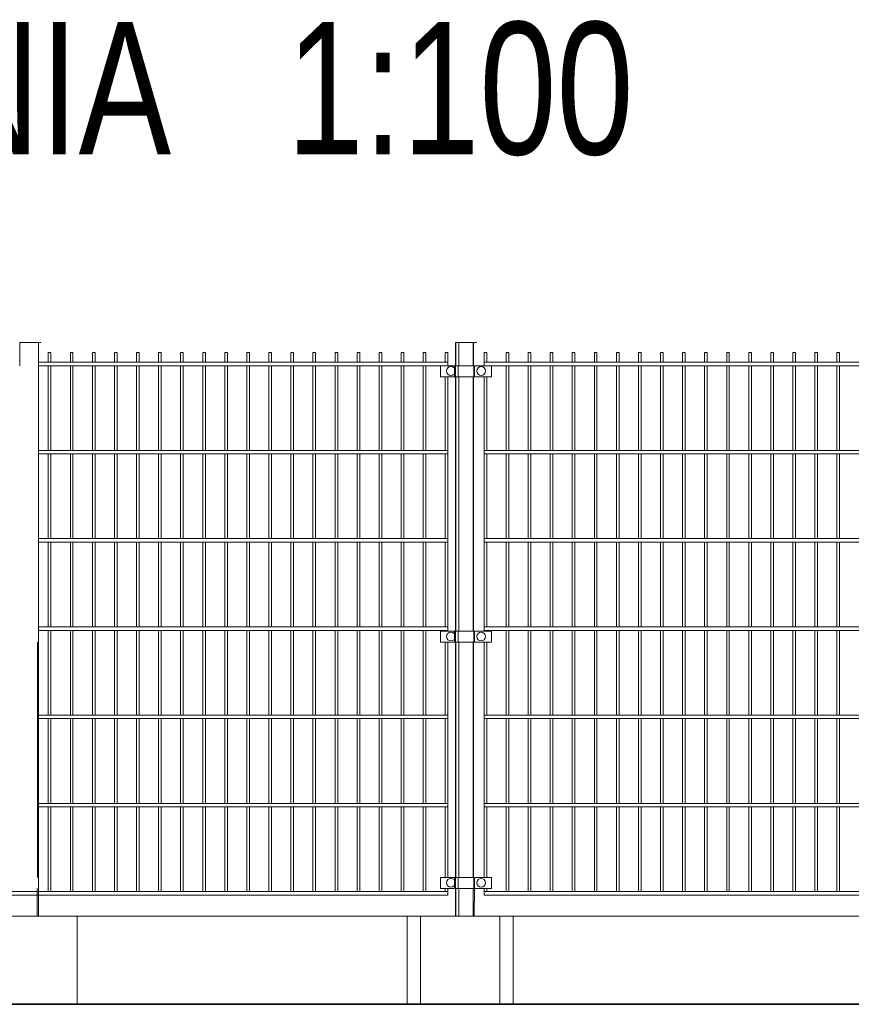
# Model space of a CAD drawing. Header units: inches. Extents: x 1156 to 71303, y -52654 to 51.
# Tile 63 of 217: x 61791 to 61980, y -51544 to -51320. Entities that reach past the tile are written whole.
import ezdxf

# ---------------------------------------------------------------- set-up
doc = ezdxf.new("R2010")
doc.units = ezdxf.units.IN
doc.header["$MEASUREMENT"] = 0
doc.layers.get('0').update_dxf_attribs({"lineweight": 0})
doc.layers.add('--ogr.-panele', color=252, linetype='Continuous', lineweight=0)
doc.layers.add('A2.1-wymiary', color=30, linetype='Continuous', lineweight=13)
doc.styles.add('1-100', font='arial.ttf', dxfattribs={"width": 0.75, "height": 18})

msp = doc.modelspace()

# ---------------------------------------------------------------- linework, layer by layer
at = {"layer": '--ogr.-panele'}
for p, q in [((61631.759, -51523.589), (62161.259, -51523.589)), ((61882.04, -51523.589), (61882.04, -51543.589)), ((61900.04, -51523.589), (61900.04, -51543.589))]:
    msp.add_line(p, q, dxfattribs=at)
for points in [[(61804.223, -51523.589), (61780.223, -51523.589), (61780.223, -51543.589), (61804.223, -51543.589)], [(61903.04, -51523.589), (61879.04, -51523.589), (61879.04, -51543.589), (61903.04, -51543.589)]]:
    msp.add_lwpolyline(points, close=True, dxfattribs=at)
at = {"color": 16}
for p, q in [((61795.134, -51393.589), (61791.134, -51393.589)), ((61795.247, -51393.589), (61791.247, -51393.589)), ((61791.247, -51393.589), (61791.247, -51398.839)), ((61795.956, -51393.589), (61791.956, -51393.589)), ((61795.42, -51523.589), (61795.42, -51393.589)), ((61893.951, -51393.589), (61889.951, -51393.589)), ((61889.951, -51393.589), (61889.951, -51398.839)), ((61894.064, -51393.589), (61890.064, -51393.589)), ((61890.064, -51393.589), (61890.064, -51398.839)), ((61894.773, -51393.589), (61890.773, -51393.589)), ((61890.773, -51393.589), (61890.773, -51398.839)), ((61893.951, -51398.839), (61893.951, -51393.589)), ((61894.064, -51398.839), (61894.064, -51393.589)), ((61889.951, -51401.339), (61889.951, -51459.039)), ((61890.064, -51401.339), (61890.064, -51459.039)), ((61890.773, -51401.339), (61890.773, -51459.039)), ((61893.951, -51459.039), (61893.951, -51401.339)), ((61894.064, -51459.039), (61894.064, -51401.339)), ((61795.247, -51514.839), (61795.247, -51461.539)), ((61889.951, -51461.539), (61889.951, -51514.839)), ((61890.064, -51461.539), (61890.064, -51514.839)), ((61890.773, -51461.539), (61890.773, -51514.839)), ((61893.951, -51514.839), (61893.951, -51461.539)), ((61894.064, -51514.839), (61894.064, -51461.539)), ((61795.134, -51523.589), (61795.134, -51517.339)), ((61889.951, -51517.339), (61889.951, -51523.589)), ((61890.064, -51517.339), (61890.064, -51523.589)), ((61890.773, -51517.339), (61890.773, -51523.589)), ((61893.951, -51523.589), (61893.951, -51517.339)), ((61894.237, -51523.589), (61894.264, -51517.339))]:
    msp.add_line(p, q, dxfattribs=at)
at = {"linetype": 'Continuous', "ltscale": 25.4}
for p, q in [((61886.573, -51398.839), (61890.273, -51398.839)), ((61889.751, -51398.839), (61889.447, -51398.839)), ((61889.864, -51398.839), (61889.56, -51398.839)), ((61894.155, -51398.839), (61889.747, -51398.839)), ((61889.747, -51398.839), (61894.155, -51398.839)), ((61894.151, -51398.839), (61889.747, -51398.839)), ((61889.751, -51398.839), (61894.155, -51398.839)), ((61894.264, -51398.839), (61889.86, -51398.839)), ((61889.864, -51398.839), (61894.264, -51398.839)), ((61890.573, -51398.839), (61890.269, -51398.839)), ((61894.973, -51398.839), (61890.569, -51398.839)), ((61890.573, -51398.839), (61894.973, -51398.839)), ((61894.151, -51398.839), (61894.455, -51398.839)), ((61894.264, -51398.839), (61894.264, -51401.339)), ((61894.264, -51401.339), (61894.264, -51398.839)), ((61898.151, -51398.839), (61894.451, -51398.839)), ((61890.273, -51401.339), (61886.573, -51401.339)), ((61889.447, -51401.339), (61889.747, -51401.339)), ((61889.56, -51401.339), (61889.86, -51401.339)), ((61889.747, -51401.339), (61894.155, -51401.339)), ((61894.155, -51401.339), (61889.747, -51401.339)), ((61894.155, -51401.339), (61889.747, -51401.339)), ((61889.747, -51401.339), (61894.155, -51401.339)), ((61889.86, -51401.339), (61894.264, -51401.339)), ((61894.264, -51401.339), (61889.86, -51401.339)), ((61890.269, -51401.339), (61890.569, -51401.339)), ((61890.569, -51401.339), (61894.973, -51401.339)), ((61894.973, -51401.339), (61890.569, -51401.339)), ((61894.455, -51401.339), (61894.155, -51401.339)), ((61894.451, -51401.339), (61898.151, -51401.339)), ((61886.573, -51459.039), (61890.273, -51459.039)), ((61889.751, -51459.039), (61889.447, -51459.039)), ((61889.864, -51459.039), (61889.56, -51459.039)), ((61894.155, -51459.039), (61889.747, -51459.039)), ((61889.747, -51459.039), (61894.155, -51459.039)), ((61894.151, -51459.039), (61889.747, -51459.039)), ((61889.751, -51459.039), (61894.155, -51459.039)), ((61894.264, -51459.039), (61889.86, -51459.039)), ((61889.864, -51459.039), (61894.264, -51459.039)), ((61890.573, -51459.039), (61890.269, -51459.039)), ((61894.973, -51459.039), (61890.569, -51459.039)), ((61890.573, -51459.039), (61894.973, -51459.039)), ((61894.151, -51459.039), (61894.455, -51459.039)), ((61894.264, -51459.039), (61894.264, -51461.539)), ((61894.264, -51461.539), (61894.264, -51459.039)), ((61898.151, -51459.039), (61894.451, -51459.039)), ((61890.273, -51461.539), (61886.573, -51461.539)), ((61889.447, -51461.539), (61889.747, -51461.539)), ((61889.56, -51461.539), (61889.86, -51461.539)), ((61889.747, -51461.539), (61894.155, -51461.539)), ((61894.155, -51461.539), (61889.747, -51461.539)), ((61894.155, -51461.539), (61889.747, -51461.539)), ((61889.747, -51461.539), (61894.155, -51461.539)), ((61889.86, -51461.539), (61894.264, -51461.539)), ((61894.264, -51461.539), (61889.86, -51461.539)), ((61890.269, -51461.539), (61890.569, -51461.539)), ((61890.569, -51461.539), (61894.973, -51461.539)), ((61894.973, -51461.539), (61890.569, -51461.539)), ((61894.455, -51461.539), (61894.155, -51461.539)), ((61894.451, -51461.539), (61898.151, -51461.539)), ((61886.573, -51514.839), (61890.273, -51514.839)), ((61889.751, -51514.839), (61889.447, -51514.839)), ((61889.864, -51514.839), (61889.56, -51514.839)), ((61894.155, -51514.839), (61889.747, -51514.839)), ((61889.747, -51514.839), (61894.155, -51514.839)), ((61894.151, -51514.839), (61889.747, -51514.839)), ((61889.751, -51514.839), (61894.155, -51514.839)), ((61894.264, -51514.839), (61889.86, -51514.839)), ((61889.864, -51514.839), (61894.264, -51514.839)), ((61890.573, -51514.839), (61890.269, -51514.839)), ((61894.973, -51514.839), (61890.569, -51514.839)), ((61890.573, -51514.839), (61894.973, -51514.839)), ((61894.151, -51514.839), (61894.455, -51514.839)), ((61894.264, -51514.839), (61894.264, -51517.339)), ((61894.264, -51517.339), (61894.264, -51514.839)), ((61898.151, -51514.839), (61894.451, -51514.839)), ((61890.273, -51517.339), (61886.573, -51517.339)), ((61889.447, -51517.339), (61889.747, -51517.339)), ((61889.56, -51517.339), (61889.86, -51517.339)), ((61889.747, -51517.339), (61894.155, -51517.339)), ((61894.155, -51517.339), (61889.747, -51517.339)), ((61894.155, -51517.339), (61889.747, -51517.339)), ((61889.747, -51517.339), (61894.155, -51517.339)), ((61889.86, -51517.339), (61894.264, -51517.339)), ((61894.264, -51517.339), (61889.86, -51517.339)), ((61890.269, -51517.339), (61890.569, -51517.339)), ((61890.569, -51517.339), (61894.973, -51517.339)), ((61894.973, -51517.339), (61890.569, -51517.339)), ((61894.455, -51517.339), (61894.155, -51517.339)), ((61894.451, -51517.339), (61898.151, -51517.339))]:
    msp.add_line(p, q, dxfattribs=at)
for p, q in [((61886.573, -51398.839), (61886.573, -51401.339)), ((61889.751, -51401.339), (61889.751, -51398.839)), ((61889.864, -51401.339), (61889.864, -51398.839)), ((61890.573, -51401.339), (61890.573, -51398.839)), ((61894.151, -51401.339), (61894.151, -51398.839)), ((61898.151, -51398.839), (61898.151, -51401.339)), ((61886.573, -51459.039), (61886.573, -51461.539)), ((61889.751, -51461.539), (61889.751, -51459.039)), ((61889.864, -51461.539), (61889.864, -51459.039)), ((61890.573, -51461.539), (61890.573, -51459.039)), ((61894.151, -51461.539), (61894.151, -51459.039)), ((61898.151, -51459.039), (61898.151, -51461.539)), ((61886.573, -51514.839), (61886.573, -51517.339)), ((61889.751, -51517.339), (61889.751, -51514.839)), ((61889.864, -51517.339), (61889.864, -51514.839)), ((61890.573, -51517.339), (61890.573, -51514.839)), ((61894.151, -51517.339), (61894.151, -51514.839)), ((61898.151, -51514.839), (61898.151, -51517.339))]:
    msp.add_line(p, q)
at = {"color": 3, "linetype": 'Continuous', "lineweight": 30}
for p, q in [((60394.998, -51543.589), (62074.744, -51543.589)), ((62161.259, -51543.589), (61080.066, -51543.589))]:
    msp.add_line(p, q, dxfattribs=at)
for points in [[(61798.273, -51398.039), (61798.273, -51395.839), (61797.673, -51395.839), (61797.673, -51398.039)], [(61803.273, -51398.039), (61803.273, -51395.839), (61802.673, -51395.839), (61802.673, -51398.039)], [(61808.273, -51398.039), (61808.273, -51395.839), (61807.673, -51395.839), (61807.673, -51398.039)], [(61813.273, -51398.039), (61813.273, -51395.839), (61812.673, -51395.839), (61812.673, -51398.039)], [(61818.273, -51398.039), (61818.273, -51395.839), (61817.673, -51395.839), (61817.673, -51398.039)], [(61823.273, -51398.039), (61823.273, -51395.839), (61822.673, -51395.839), (61822.673, -51398.039)], [(61828.273, -51398.039), (61828.273, -51395.839), (61827.673, -51395.839), (61827.673, -51398.039)], [(61833.273, -51398.039), (61833.273, -51395.839), (61832.673, -51395.839), (61832.673, -51398.039)], [(61838.273, -51398.039), (61838.273, -51395.839), (61837.673, -51395.839), (61837.673, -51398.039)], [(61843.273, -51398.039), (61843.273, -51395.839), (61842.673, -51395.839), (61842.673, -51398.039)], [(61848.273, -51398.039), (61848.273, -51395.839), (61847.673, -51395.839), (61847.673, -51398.039)], [(61853.273, -51398.039), (61853.273, -51395.839), (61852.673, -51395.839), (61852.673, -51398.039)], [(61858.273, -51398.039), (61858.273, -51395.839), (61857.673, -51395.839), (61857.673, -51398.039)], [(61863.273, -51398.039), (61863.273, -51395.839), (61862.673, -51395.839), (61862.673, -51398.039)], [(61868.273, -51398.039), (61868.273, -51395.839), (61867.673, -51395.839), (61867.673, -51398.039)], [(61873.273, -51398.039), (61873.273, -51395.839), (61872.673, -51395.839), (61872.673, -51398.039)], [(61878.273, -51398.039), (61878.273, -51395.839), (61877.673, -51395.839), (61877.673, -51398.039)], [(61883.273, -51398.039), (61883.273, -51395.839), (61882.673, -51395.839), (61882.673, -51398.039)], [(61888.273, -51398.039), (61888.273, -51395.839), (61887.673, -51395.839), (61887.673, -51398.039)], [(61897.051, -51398.039), (61897.051, -51395.839), (61896.451, -51395.839), (61896.451, -51398.839)], [(61902.051, -51398.039), (61902.051, -51395.839), (61901.451, -51395.839), (61901.451, -51398.039)], [(61907.051, -51398.039), (61907.051, -51395.839), (61906.451, -51395.839), (61906.451, -51398.039)], [(61912.051, -51398.039), (61912.051, -51395.839), (61911.451, -51395.839), (61911.451, -51398.039)], [(61917.051, -51398.039), (61917.051, -51395.839), (61916.451, -51395.839), (61916.451, -51398.039)], [(61922.051, -51398.039), (61922.051, -51395.839), (61921.451, -51395.839), (61921.451, -51398.039)], [(61927.051, -51398.039), (61927.051, -51395.839), (61926.451, -51395.839), (61926.451, -51398.039)], [(61932.051, -51398.039), (61932.051, -51395.839), (61931.451, -51395.839), (61931.451, -51398.039)], [(61937.051, -51398.039), (61937.051, -51395.839), (61936.451, -51395.839), (61936.451, -51398.039)], [(61942.051, -51398.039), (61942.051, -51395.839), (61941.451, -51395.839), (61941.451, -51398.039)], [(61947.051, -51398.039), (61947.051, -51395.839), (61946.451, -51395.839), (61946.451, -51398.039)], [(61952.051, -51398.039), (61952.051, -51395.839), (61951.451, -51395.839), (61951.451, -51398.039)], [(61957.051, -51398.039), (61957.051, -51395.839), (61956.451, -51395.839), (61956.451, -51398.039)], [(61962.051, -51398.039), (61962.051, -51395.839), (61961.451, -51395.839), (61961.451, -51398.039)], [(61967.051, -51398.039), (61967.051, -51395.839), (61966.451, -51395.839), (61966.451, -51398.039)], [(61972.051, -51398.039), (61972.051, -51395.839), (61971.451, -51395.839), (61971.451, -51398.039)], [(61977.051, -51398.039), (61977.051, -51395.839), (61976.451, -51395.839), (61976.451, -51398.039)], [(61795.42, -51398.839), (61888.273, -51398.839), (61888.273, -51398.039), (61795.42, -51398.039)], [(61797.673, -51398.839), (61797.673, -51418.039)], [(61798.273, -51418.039), (61798.273, -51398.839)], [(61802.673, -51398.839), (61802.673, -51418.039)], [(61803.273, -51418.039), (61803.273, -51398.839)], [(61807.673, -51398.839), (61807.673, -51418.039)], [(61808.273, -51418.039), (61808.273, -51398.839)], [(61812.673, -51398.839), (61812.673, -51418.039)], [(61813.273, -51418.039), (61813.273, -51398.839)], [(61817.673, -51398.839), (61817.673, -51418.039)], [(61818.273, -51418.039), (61818.273, -51398.839)], [(61822.673, -51398.839), (61822.673, -51418.039)], [(61823.273, -51418.039), (61823.273, -51398.839)], [(61827.673, -51398.839), (61827.673, -51418.039)], [(61828.273, -51418.039), (61828.273, -51398.839)], [(61832.673, -51398.839), (61832.673, -51418.039)], [(61833.273, -51418.039), (61833.273, -51398.839)], [(61837.673, -51398.839), (61837.673, -51418.039)], [(61838.273, -51418.039), (61838.273, -51398.839)], [(61842.673, -51398.839), (61842.673, -51418.039)], [(61843.273, -51418.039), (61843.273, -51398.839)], [(61847.673, -51398.839), (61847.673, -51418.039)], [(61848.273, -51418.039), (61848.273, -51398.839)], [(61852.673, -51398.839), (61852.673, -51418.039)], [(61853.273, -51418.039), (61853.273, -51398.839)], [(61857.673, -51398.839), (61857.673, -51418.039)], [(61858.273, -51418.039), (61858.273, -51398.839)], [(61862.673, -51398.839), (61862.673, -51418.039)], [(61863.273, -51418.039), (61863.273, -51398.839)], [(61867.673, -51398.839), (61867.673, -51418.039)], [(61868.273, -51418.039), (61868.273, -51398.839)], [(61872.673, -51398.839), (61872.673, -51418.039)], [(61873.273, -51418.039), (61873.273, -51398.839)], [(61877.673, -51398.839), (61877.673, -51418.039)], [(61878.273, -51418.039), (61878.273, -51398.839)], [(61882.673, -51398.839), (61882.673, -51418.039)], [(61883.273, -51418.039), (61883.273, -51398.839)], [(61901.451, -51398.839), (61901.451, -51418.039)], [(61902.051, -51418.039), (61902.051, -51398.839)], [(61906.451, -51398.839), (61906.451, -51418.039)], [(61907.051, -51418.039), (61907.051, -51398.839)], [(61911.451, -51398.839), (61911.451, -51418.039)], [(61912.051, -51418.039), (61912.051, -51398.839)], [(61916.451, -51398.839), (61916.451, -51418.039)], [(61917.051, -51418.039), (61917.051, -51398.839)], [(61921.451, -51398.839), (61921.451, -51418.039)], [(61922.051, -51418.039), (61922.051, -51398.839)], [(61926.451, -51398.839), (61926.451, -51418.039)], [(61927.051, -51418.039), (61927.051, -51398.839)], [(61931.451, -51398.839), (61931.451, -51418.039)], [(61932.051, -51418.039), (61932.051, -51398.839)], [(61936.451, -51398.839), (61936.451, -51418.039)], [(61937.051, -51418.039), (61937.051, -51398.839)], [(61941.451, -51398.839), (61941.451, -51418.039)], [(61942.051, -51418.039), (61942.051, -51398.839)], [(61946.451, -51398.839), (61946.451, -51418.039)], [(61947.051, -51418.039), (61947.051, -51398.839)], [(61951.451, -51398.839), (61951.451, -51418.039)], [(61952.051, -51418.039), (61952.051, -51398.839)], [(61956.451, -51398.839), (61956.451, -51418.039)], [(61957.051, -51418.039), (61957.051, -51398.839)], [(61961.451, -51398.839), (61961.451, -51418.039)], [(61962.051, -51418.039), (61962.051, -51398.839)], [(61966.451, -51398.839), (61966.451, -51418.039)], [(61967.051, -51418.039), (61967.051, -51398.839)], [(61971.451, -51398.839), (61971.451, -51418.039)], [(61972.051, -51418.039), (61972.051, -51398.839)], [(61976.451, -51398.839), (61976.451, -51418.039)], [(61977.051, -51418.039), (61977.051, -51398.839)], [(61887.673, -51401.339), (61887.673, -51418.039)], [(61888.273, -51418.039), (61888.273, -51401.339)], [(61896.451, -51401.339), (61896.451, -51459.039)], [(61897.051, -51418.039), (61897.051, -51401.339)], [(61795.42, -51418.839), (61888.273, -51418.839), (61888.273, -51418.039), (61795.42, -51418.039)], [(61797.673, -51418.839), (61797.673, -51438.039)], [(61798.273, -51438.039), (61798.273, -51418.839)], [(61802.673, -51418.839), (61802.673, -51438.039)], [(61803.273, -51438.039), (61803.273, -51418.839)], [(61807.673, -51418.839), (61807.673, -51438.039)], [(61808.273, -51438.039), (61808.273, -51418.839)], [(61812.673, -51418.839), (61812.673, -51438.039)], [(61813.273, -51438.039), (61813.273, -51418.839)], [(61817.673, -51418.839), (61817.673, -51438.039)], [(61818.273, -51438.039), (61818.273, -51418.839)], [(61822.673, -51418.839), (61822.673, -51438.039)], [(61823.273, -51438.039), (61823.273, -51418.839)], [(61827.673, -51418.839), (61827.673, -51438.039)], [(61828.273, -51438.039), (61828.273, -51418.839)], [(61832.673, -51418.839), (61832.673, -51438.039)], [(61833.273, -51438.039), (61833.273, -51418.839)], [(61837.673, -51418.839), (61837.673, -51438.039)], [(61838.273, -51438.039), (61838.273, -51418.839)], [(61842.673, -51418.839), (61842.673, -51438.039)], [(61843.273, -51438.039), (61843.273, -51418.839)], [(61847.673, -51418.839), (61847.673, -51438.039)], [(61848.273, -51438.039), (61848.273, -51418.839)], [(61852.673, -51418.839), (61852.673, -51438.039)], [(61853.273, -51438.039), (61853.273, -51418.839)], [(61857.673, -51418.839), (61857.673, -51438.039)], [(61858.273, -51438.039), (61858.273, -51418.839)], [(61862.673, -51418.839), (61862.673, -51438.039)], [(61863.273, -51438.039), (61863.273, -51418.839)], [(61867.673, -51418.839), (61867.673, -51438.039)], [(61868.273, -51438.039), (61868.273, -51418.839)], [(61872.673, -51418.839), (61872.673, -51438.039)], [(61873.273, -51438.039), (61873.273, -51418.839)], [(61877.673, -51418.839), (61877.673, -51438.039)], [(61878.273, -51438.039), (61878.273, -51418.839)], [(61882.673, -51418.839), (61882.673, -51438.039)], [(61883.273, -51438.039), (61883.273, -51418.839)], [(61887.673, -51418.839), (61887.673, -51438.039)], [(61888.273, -51438.039), (61888.273, -51418.839)], [(61897.051, -51438.039), (61897.051, -51418.839)], [(61901.451, -51418.839), (61901.451, -51438.039)], [(61902.051, -51438.039), (61902.051, -51418.839)], [(61906.451, -51418.839), (61906.451, -51438.039)], [(61907.051, -51438.039), (61907.051, -51418.839)], [(61911.451, -51418.839), (61911.451, -51438.039)], [(61912.051, -51438.039), (61912.051, -51418.839)], [(61916.451, -51418.839), (61916.451, -51438.039)], [(61917.051, -51438.039), (61917.051, -51418.839)], [(61921.451, -51418.839), (61921.451, -51438.039)], [(61922.051, -51438.039), (61922.051, -51418.839)], [(61926.451, -51418.839), (61926.451, -51438.039)], [(61927.051, -51438.039), (61927.051, -51418.839)], [(61931.451, -51418.839), (61931.451, -51438.039)], [(61932.051, -51438.039), (61932.051, -51418.839)], [(61936.451, -51418.839), (61936.451, -51438.039)], [(61937.051, -51438.039), (61937.051, -51418.839)], [(61941.451, -51418.839), (61941.451, -51438.039)], [(61942.051, -51438.039), (61942.051, -51418.839)], [(61946.451, -51418.839), (61946.451, -51438.039)], [(61947.051, -51438.039), (61947.051, -51418.839)], [(61951.451, -51418.839), (61951.451, -51438.039)], [(61952.051, -51438.039), (61952.051, -51418.839)], [(61956.451, -51418.839), (61956.451, -51438.039)], [(61957.051, -51438.039), (61957.051, -51418.839)], [(61961.451, -51418.839), (61961.451, -51438.039)], [(61962.051, -51438.039), (61962.051, -51418.839)], [(61966.451, -51418.839), (61966.451, -51438.039)], [(61967.051, -51438.039), (61967.051, -51418.839)], [(61971.451, -51418.839), (61971.451, -51438.039)], [(61972.051, -51438.039), (61972.051, -51418.839)], [(61976.451, -51418.839), (61976.451, -51438.039)], [(61977.051, -51438.039), (61977.051, -51418.839)], [(61795.42, -51438.839), (61888.273, -51438.839), (61888.273, -51438.039), (61795.42, -51438.039)], [(61797.673, -51438.839), (61797.673, -51458.039)], [(61798.273, -51458.039), (61798.273, -51438.839)], [(61802.673, -51438.839), (61802.673, -51458.039)], [(61803.273, -51458.039), (61803.273, -51438.839)], [(61807.673, -51438.839), (61807.673, -51458.039)], [(61808.273, -51458.039), (61808.273, -51438.839)], [(61812.673, -51438.839), (61812.673, -51458.039)], [(61813.273, -51458.039), (61813.273, -51438.839)], [(61817.673, -51438.839), (61817.673, -51458.039)], [(61818.273, -51458.039), (61818.273, -51438.839)], [(61822.673, -51438.839), (61822.673, -51458.039)], [(61823.273, -51458.039), (61823.273, -51438.839)], [(61827.673, -51438.839), (61827.673, -51458.039)], [(61828.273, -51458.039), (61828.273, -51438.839)], [(61832.673, -51438.839), (61832.673, -51458.039)], [(61833.273, -51458.039), (61833.273, -51438.839)], [(61837.673, -51438.839), (61837.673, -51458.039)], [(61838.273, -51458.039), (61838.273, -51438.839)], [(61842.673, -51438.839), (61842.673, -51458.039)], [(61843.273, -51458.039), (61843.273, -51438.839)], [(61847.673, -51438.839), (61847.673, -51458.039)], [(61848.273, -51458.039), (61848.273, -51438.839)], [(61852.673, -51438.839), (61852.673, -51458.039)], [(61853.273, -51458.039), (61853.273, -51438.839)], [(61857.673, -51438.839), (61857.673, -51458.039)], [(61858.273, -51458.039), (61858.273, -51438.839)], [(61862.673, -51438.839), (61862.673, -51458.039)], [(61863.273, -51458.039), (61863.273, -51438.839)], [(61867.673, -51438.839), (61867.673, -51458.039)], [(61868.273, -51458.039), (61868.273, -51438.839)], [(61872.673, -51438.839), (61872.673, -51458.039)], [(61873.273, -51458.039), (61873.273, -51438.839)], [(61877.673, -51438.839), (61877.673, -51458.039)], [(61878.273, -51458.039), (61878.273, -51438.839)], [(61882.673, -51438.839), (61882.673, -51458.039)], [(61883.273, -51458.039), (61883.273, -51438.839)], [(61887.673, -51438.839), (61887.673, -51458.039)], [(61888.273, -51458.039), (61888.273, -51438.839)], [(61897.051, -51458.039), (61897.051, -51438.839)], [(61901.451, -51438.839), (61901.451, -51458.039)], [(61902.051, -51458.039), (61902.051, -51438.839)], [(61906.451, -51438.839), (61906.451, -51458.039)], [(61907.051, -51458.039), (61907.051, -51438.839)], [(61911.451, -51438.839), (61911.451, -51458.039)], [(61912.051, -51458.039), (61912.051, -51438.839)], [(61916.451, -51438.839), (61916.451, -51458.039)], [(61917.051, -51458.039), (61917.051, -51438.839)], [(61921.451, -51438.839), (61921.451, -51458.039)], [(61922.051, -51458.039), (61922.051, -51438.839)], [(61926.451, -51438.839), (61926.451, -51458.039)], [(61927.051, -51458.039), (61927.051, -51438.839)], [(61931.451, -51438.839), (61931.451, -51458.039)], [(61932.051, -51458.039), (61932.051, -51438.839)], [(61936.451, -51438.839), (61936.451, -51458.039)], [(61937.051, -51458.039), (61937.051, -51438.839)], [(61941.451, -51438.839), (61941.451, -51458.039)], [(61942.051, -51458.039), (61942.051, -51438.839)], [(61946.451, -51438.839), (61946.451, -51458.039)], [(61947.051, -51458.039), (61947.051, -51438.839)], [(61951.451, -51438.839), (61951.451, -51458.039)], [(61952.051, -51458.039), (61952.051, -51438.839)], [(61956.451, -51438.839), (61956.451, -51458.039)], [(61957.051, -51458.039), (61957.051, -51438.839)], [(61961.451, -51438.839), (61961.451, -51458.039)], [(61962.051, -51458.039), (61962.051, -51438.839)], [(61966.451, -51438.839), (61966.451, -51458.039)], [(61967.051, -51458.039), (61967.051, -51438.839)], [(61971.451, -51438.839), (61971.451, -51458.039)], [(61972.051, -51458.039), (61972.051, -51438.839)], [(61976.451, -51438.839), (61976.451, -51458.039)], [(61977.051, -51458.039), (61977.051, -51438.839)], [(61795.42, -51458.839), (61888.273, -51458.839), (61888.273, -51458.039), (61795.42, -51458.039)], [(61797.673, -51458.839), (61797.673, -51478.039)], [(61798.273, -51478.039), (61798.273, -51458.839)], [(61802.673, -51458.839), (61802.673, -51478.039)], [(61803.273, -51478.039), (61803.273, -51458.839)], [(61807.673, -51458.839), (61807.673, -51478.039)], [(61808.273, -51478.039), (61808.273, -51458.839)], [(61812.673, -51458.839), (61812.673, -51478.039)], [(61813.273, -51478.039), (61813.273, -51458.839)], [(61817.673, -51458.839), (61817.673, -51478.039)], [(61818.273, -51478.039), (61818.273, -51458.839)], [(61822.673, -51458.839), (61822.673, -51478.039)], [(61823.273, -51478.039), (61823.273, -51458.839)], [(61827.673, -51458.839), (61827.673, -51478.039)], [(61828.273, -51478.039), (61828.273, -51458.839)], [(61832.673, -51458.839), (61832.673, -51478.039)], [(61833.273, -51478.039), (61833.273, -51458.839)], [(61837.673, -51458.839), (61837.673, -51478.039)], [(61838.273, -51478.039), (61838.273, -51458.839)], [(61842.673, -51458.839), (61842.673, -51478.039)], [(61843.273, -51478.039), (61843.273, -51458.839)], [(61847.673, -51458.839), (61847.673, -51478.039)], [(61848.273, -51478.039), (61848.273, -51458.839)], [(61852.673, -51458.839), (61852.673, -51478.039)], [(61853.273, -51478.039), (61853.273, -51458.839)], [(61857.673, -51458.839), (61857.673, -51478.039)], [(61858.273, -51478.039), (61858.273, -51458.839)], [(61862.673, -51458.839), (61862.673, -51478.039)], [(61863.273, -51478.039), (61863.273, -51458.839)], [(61867.673, -51458.839), (61867.673, -51478.039)], [(61868.273, -51478.039), (61868.273, -51458.839)], [(61872.673, -51458.839), (61872.673, -51478.039)], [(61873.273, -51478.039), (61873.273, -51458.839)], [(61877.673, -51458.839), (61877.673, -51478.039)], [(61878.273, -51478.039), (61878.273, -51458.839)], [(61882.673, -51458.839), (61882.673, -51478.039)], [(61883.273, -51478.039), (61883.273, -51458.839)], [(61887.673, -51458.839), (61887.673, -51459.039)], [(61888.273, -51459.039), (61888.273, -51458.839)], [(61897.051, -51459.039), (61897.051, -51458.839)], [(61901.451, -51458.839), (61901.451, -51478.039)], [(61902.051, -51478.039), (61902.051, -51458.839)], [(61906.451, -51458.839), (61906.451, -51478.039)], [(61907.051, -51478.039), (61907.051, -51458.839)], [(61911.451, -51458.839), (61911.451, -51478.039)], [(61912.051, -51478.039), (61912.051, -51458.839)], [(61916.451, -51458.839), (61916.451, -51478.039)], [(61917.051, -51478.039), (61917.051, -51458.839)], [(61921.451, -51458.839), (61921.451, -51478.039)], [(61922.051, -51478.039), (61922.051, -51458.839)], [(61926.451, -51458.839), (61926.451, -51478.039)], [(61927.051, -51478.039), (61927.051, -51458.839)], [(61931.451, -51458.839), (61931.451, -51478.039)], [(61932.051, -51478.039), (61932.051, -51458.839)], [(61936.451, -51458.839), (61936.451, -51478.039)], [(61937.051, -51478.039), (61937.051, -51458.839)], [(61941.451, -51458.839), (61941.451, -51478.039)], [(61942.051, -51478.039), (61942.051, -51458.839)], [(61946.451, -51458.839), (61946.451, -51478.039)], [(61947.051, -51478.039), (61947.051, -51458.839)], [(61951.451, -51458.839), (61951.451, -51478.039)], [(61952.051, -51478.039), (61952.051, -51458.839)], [(61956.451, -51458.839), (61956.451, -51478.039)], [(61957.051, -51478.039), (61957.051, -51458.839)], [(61961.451, -51458.839), (61961.451, -51478.039)], [(61962.051, -51478.039), (61962.051, -51458.839)], [(61966.451, -51458.839), (61966.451, -51478.039)], [(61967.051, -51478.039), (61967.051, -51458.839)], [(61971.451, -51458.839), (61971.451, -51478.039)], [(61972.051, -51478.039), (61972.051, -51458.839)], [(61976.451, -51458.839), (61976.451, -51478.039)], [(61977.051, -51478.039), (61977.051, -51458.839)], [(61887.673, -51461.539), (61887.673, -51478.039)], [(61888.273, -51478.039), (61888.273, -51461.539)], [(61896.451, -51461.539), (61896.451, -51514.839)], [(61897.051, -51478.039), (61897.051, -51461.539)], [(61795.42, -51478.839), (61888.273, -51478.839), (61888.273, -51478.039), (61795.42, -51478.039)], [(61797.673, -51478.839), (61797.673, -51498.039)], [(61798.273, -51498.039), (61798.273, -51478.839)], [(61802.673, -51478.839), (61802.673, -51498.039)], [(61803.273, -51498.039), (61803.273, -51478.839)], [(61807.673, -51478.839), (61807.673, -51498.039)], [(61808.273, -51498.039), (61808.273, -51478.839)], [(61812.673, -51478.839), (61812.673, -51498.039)], [(61813.273, -51498.039), (61813.273, -51478.839)], [(61817.673, -51478.839), (61817.673, -51498.039)], [(61818.273, -51498.039), (61818.273, -51478.839)], [(61822.673, -51478.839), (61822.673, -51498.039)], [(61823.273, -51498.039), (61823.273, -51478.839)], [(61827.673, -51478.839), (61827.673, -51498.039)], [(61828.273, -51498.039), (61828.273, -51478.839)], [(61832.673, -51478.839), (61832.673, -51498.039)], [(61833.273, -51498.039), (61833.273, -51478.839)], [(61837.673, -51478.839), (61837.673, -51498.039)], [(61838.273, -51498.039), (61838.273, -51478.839)], [(61842.673, -51478.839), (61842.673, -51498.039)], [(61843.273, -51498.039), (61843.273, -51478.839)], [(61847.673, -51478.839), (61847.673, -51498.039)], [(61848.273, -51498.039), (61848.273, -51478.839)], [(61852.673, -51478.839), (61852.673, -51498.039)], [(61853.273, -51498.039), (61853.273, -51478.839)], [(61857.673, -51478.839), (61857.673, -51498.039)], [(61858.273, -51498.039), (61858.273, -51478.839)], [(61862.673, -51478.839), (61862.673, -51498.039)], [(61863.273, -51498.039), (61863.273, -51478.839)], [(61867.673, -51478.839), (61867.673, -51498.039)], [(61868.273, -51498.039), (61868.273, -51478.839)], [(61872.673, -51478.839), (61872.673, -51498.039)], [(61873.273, -51498.039), (61873.273, -51478.839)], [(61877.673, -51478.839), (61877.673, -51498.039)], [(61878.273, -51498.039), (61878.273, -51478.839)], [(61882.673, -51478.839), (61882.673, -51498.039)], [(61883.273, -51498.039), (61883.273, -51478.839)], [(61887.673, -51478.839), (61887.673, -51498.039)], [(61888.273, -51498.039), (61888.273, -51478.839)], [(61897.051, -51498.039), (61897.051, -51478.839)], [(61901.451, -51478.839), (61901.451, -51498.039)], [(61902.051, -51498.039), (61902.051, -51478.839)], [(61906.451, -51478.839), (61906.451, -51498.039)], [(61907.051, -51498.039), (61907.051, -51478.839)], [(61911.451, -51478.839), (61911.451, -51498.039)], [(61912.051, -51498.039), (61912.051, -51478.839)], [(61916.451, -51478.839), (61916.451, -51498.039)], [(61917.051, -51498.039), (61917.051, -51478.839)], [(61921.451, -51478.839), (61921.451, -51498.039)], [(61922.051, -51498.039), (61922.051, -51478.839)], [(61926.451, -51478.839), (61926.451, -51498.039)], [(61927.051, -51498.039), (61927.051, -51478.839)], [(61931.451, -51478.839), (61931.451, -51498.039)], [(61932.051, -51498.039), (61932.051, -51478.839)], [(61936.451, -51478.839), (61936.451, -51498.039)], [(61937.051, -51498.039), (61937.051, -51478.839)], [(61941.451, -51478.839), (61941.451, -51498.039)], [(61942.051, -51498.039), (61942.051, -51478.839)], [(61946.451, -51478.839), (61946.451, -51498.039)], [(61947.051, -51498.039), (61947.051, -51478.839)], [(61951.451, -51478.839), (61951.451, -51498.039)], [(61952.051, -51498.039), (61952.051, -51478.839)], [(61956.451, -51478.839), (61956.451, -51498.039)], [(61957.051, -51498.039), (61957.051, -51478.839)], [(61961.451, -51478.839), (61961.451, -51498.039)], [(61962.051, -51498.039), (61962.051, -51478.839)], [(61966.451, -51478.839), (61966.451, -51498.039)], [(61967.051, -51498.039), (61967.051, -51478.839)], [(61971.451, -51478.839), (61971.451, -51498.039)], [(61972.051, -51498.039), (61972.051, -51478.839)], [(61976.451, -51478.839), (61976.451, -51498.039)], [(61977.051, -51498.039), (61977.051, -51478.839)], [(61795.42, -51498.839), (61888.273, -51498.839), (61888.273, -51498.039), (61795.42, -51498.039)], [(61797.673, -51498.839), (61797.673, -51518.039)], [(61798.273, -51518.039), (61798.273, -51498.839)], [(61802.673, -51498.839), (61802.673, -51518.039)], [(61803.273, -51518.039), (61803.273, -51498.839)], [(61807.673, -51498.839), (61807.673, -51518.039)], [(61808.273, -51518.039), (61808.273, -51498.839)], [(61812.673, -51498.839), (61812.673, -51518.039)], [(61813.273, -51518.039), (61813.273, -51498.839)], [(61817.673, -51498.839), (61817.673, -51518.039)], [(61818.273, -51518.039), (61818.273, -51498.839)], [(61822.673, -51498.839), (61822.673, -51518.039)], [(61823.273, -51518.039), (61823.273, -51498.839)], [(61827.673, -51498.839), (61827.673, -51518.039)], [(61828.273, -51518.039), (61828.273, -51498.839)], [(61832.673, -51498.839), (61832.673, -51518.039)], [(61833.273, -51518.039), (61833.273, -51498.839)], [(61837.673, -51498.839), (61837.673, -51518.039)], [(61838.273, -51518.039), (61838.273, -51498.839)], [(61842.673, -51498.839), (61842.673, -51518.039)], [(61843.273, -51518.039), (61843.273, -51498.839)], [(61847.673, -51498.839), (61847.673, -51518.039)], [(61848.273, -51518.039), (61848.273, -51498.839)], [(61852.673, -51498.839), (61852.673, -51518.039)], [(61853.273, -51518.039), (61853.273, -51498.839)], [(61857.673, -51498.839), (61857.673, -51518.039)], [(61858.273, -51518.039), (61858.273, -51498.839)], [(61862.673, -51498.839), (61862.673, -51518.039)], [(61863.273, -51518.039), (61863.273, -51498.839)], [(61867.673, -51498.839), (61867.673, -51518.039)], [(61868.273, -51518.039), (61868.273, -51498.839)], [(61872.673, -51498.839), (61872.673, -51518.039)], [(61873.273, -51518.039), (61873.273, -51498.839)], [(61877.673, -51498.839), (61877.673, -51518.039)], [(61878.273, -51518.039), (61878.273, -51498.839)], [(61882.673, -51498.839), (61882.673, -51518.039)], [(61883.273, -51518.039), (61883.273, -51498.839)], [(61887.673, -51498.839), (61887.673, -51514.839)], [(61888.273, -51514.839), (61888.273, -51498.839)], [(61897.051, -51514.839), (61897.051, -51498.839)], [(61901.451, -51498.839), (61901.451, -51518.039)], [(61902.051, -51518.039), (61902.051, -51498.839)], [(61906.451, -51498.839), (61906.451, -51518.039)], [(61907.051, -51518.039), (61907.051, -51498.839)], [(61911.451, -51498.839), (61911.451, -51518.039)], [(61912.051, -51518.039), (61912.051, -51498.839)], [(61916.451, -51498.839), (61916.451, -51518.039)], [(61917.051, -51518.039), (61917.051, -51498.839)], [(61921.451, -51498.839), (61921.451, -51518.039)], [(61922.051, -51518.039), (61922.051, -51498.839)], [(61926.451, -51498.839), (61926.451, -51518.039)], [(61927.051, -51518.039), (61927.051, -51498.839)], [(61931.451, -51498.839), (61931.451, -51518.039)], [(61932.051, -51518.039), (61932.051, -51498.839)], [(61936.451, -51498.839), (61936.451, -51518.039)], [(61937.051, -51518.039), (61937.051, -51498.839)], [(61941.451, -51498.839), (61941.451, -51518.039)], [(61942.051, -51518.039), (61942.051, -51498.839)], [(61946.451, -51498.839), (61946.451, -51518.039)], [(61947.051, -51518.039), (61947.051, -51498.839)], [(61951.451, -51498.839), (61951.451, -51518.039)], [(61952.051, -51518.039), (61952.051, -51498.839)], [(61956.451, -51498.839), (61956.451, -51518.039)], [(61957.051, -51518.039), (61957.051, -51498.839)], [(61961.451, -51498.839), (61961.451, -51518.039)], [(61962.051, -51518.039), (61962.051, -51498.839)], [(61966.451, -51498.839), (61966.451, -51518.039)], [(61967.051, -51518.039), (61967.051, -51498.839)], [(61971.451, -51498.839), (61971.451, -51518.039)], [(61972.051, -51518.039), (61972.051, -51498.839)], [(61976.451, -51498.839), (61976.451, -51518.039)], [(61977.051, -51518.039), (61977.051, -51498.839)], [(61887.673, -51517.339), (61887.673, -51518.039)], [(61888.273, -51518.039), (61888.273, -51517.339)], [(61896.451, -51517.339), (61896.451, -51518.839), (61897.051, -51518.839)], [(61897.051, -51518.039), (61897.051, -51517.339)], [(61901.451, -51518.839), (61902.051, -51518.839)]]:
    msp.add_lwpolyline(points)
for points in [[(61896.451, -51398.839), (62147.051, -51398.839), (62147.051, -51398.039), (61896.451, -51398.039)], [(61896.451, -51418.839), (62147.051, -51418.839), (62147.051, -51418.039), (61896.451, -51418.039)], [(61896.451, -51438.839), (62147.051, -51438.839), (62147.051, -51438.039), (61896.451, -51438.039)], [(61896.451, -51458.839), (62147.051, -51458.839), (62147.051, -51458.039), (61896.451, -51458.039)], [(61896.451, -51478.839), (62147.051, -51478.839), (62147.051, -51478.039), (61896.451, -51478.039)], [(61896.451, -51498.839), (62147.051, -51498.839), (62147.051, -51498.039), (61896.451, -51498.039)], [(61637.673, -51518.839), (61888.273, -51518.839), (61888.273, -51518.039), (61637.673, -51518.039)], [(61896.451, -51518.839), (62147.051, -51518.839), (62147.051, -51518.039), (61896.451, -51518.039)]]:
    msp.add_lwpolyline(points, close=True)
for centre in [(61888.933, -51400.039), (61895.791, -51400.039), (61888.933, -51460.239), (61895.791, -51460.239), (61888.933, -51516.039), (61895.791, -51516.039)]:
    msp.add_circle(centre, 1)
at = {"layer": 'A2.1-wymiary', "linetype": 'Continuous', "lineweight": 5}
for p, q in [((61889.951, -51393.589), (61889.951, -51523.589)), ((61909.413, -51543.589), (62161.259, -51543.589))]:
    msp.add_line(p, q, dxfattribs=at)

# ---------------------------------------------------------------- texts
at = {"insert": (61710.307, -51320.95), "char_height": 30, "width": 13250.55675, "attachment_point": 2, "style": '1-100'}
msp.add_mtext('WIDOK  OGRODZENIA   1:100', dxfattribs=at)

doc.saveas('drawing.dxf')
